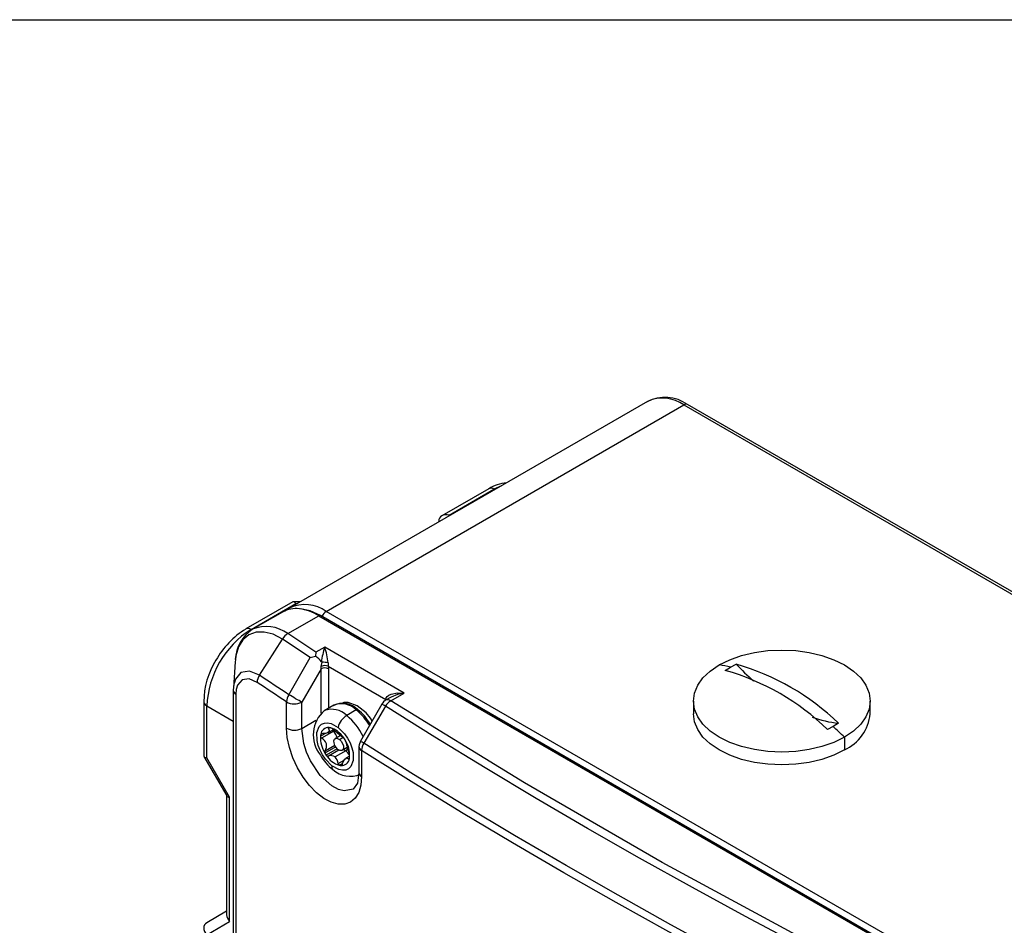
# Model space of a CAD drawing. Header units: millimetres. Extents: x 0 to 864, y 0 to 559.
# Tile 11 of 12: x 642 to 737, y 472 to 559. Entities that reach past the tile are written whole.
import ezdxf

# ---------------------------------------------------------------- set-up
doc = ezdxf.new("R2010")
doc.units = ezdxf.units.MM
doc.layers.add('SLD-DEFPOINTS', color=7, linetype='Continuous')

msp = doc.modelspace()

# ---------------------------------------------------------------- linework, layer by layer
at = {"color": 7, "linetype": 'Continuous', "lineweight": 25}
for p, q in [((702.456, 522.13), (668.091, 502.291)), ((671.59, 501.945), (705.956, 521.784)), ((705.956, 521.784), (766.767, 486.678)), ((767.117, 486.713), (706.306, 521.818)), ((687.203, 513.732), (682.693, 511.129)), ((683.4, 511.199), (687.703, 513.683)), ((682.4, 510.621), (682.4, 510.552)), ((668.379, 502.866), (663.868, 500.262)), ((664.368, 500.212), (668.672, 502.696)), ((668.006, 502.24), (668.091, 502.291)), ((669.11, 502.88), (668.433, 502.88)), ((667.384, 501.883), (664.517, 500.228)), ((667.897, 499.813), (670.883, 501.537)), ((670.883, 501.537), (731.694, 466.431)), ((731.844, 466.446), (671.033, 501.551)), ((732.402, 466.839), (671.59, 501.945)), ((670.595, 498.023), (667.897, 499.813)), ((665.177, 495.814), (667.382, 499.293)), ((670.064, 497.515), (667.382, 499.293)), ((671.449, 498.516), (670.595, 498.023)), ((679.086, 494.107), (671.449, 498.516)), ((667.999, 493.943), (670.064, 497.515)), ((670.064, 497.515), (670.578, 497.663)), ((670.595, 498.023), (670.578, 497.663)), ((662.839, 497.093), (662.676, 494.599)), ((662.884, 497.34), (662.86, 497.06)), ((671.095, 496.44), (671.123, 496.663)), ((671.123, 496.663), (671.188, 497.055)), ((671.782, 497.01), (671.792, 496.685)), ((671.792, 496.685), (677.318, 493.495)), ((671.792, 496.685), (671.803, 496.44)), ((709.916, 496.268), (710.434, 496.586)), ((710.434, 496.586), (710.976, 496.88)), ((671.095, 496.44), (669.237, 493.227)), ((662.669, 494.36), (662.669, 415.963)), ((662.909, 493.982), (662.909, 415.59)), ((677.8, 493.365), (679.086, 494.107)), ((659.833, 493.272), (659.833, 488.064)), ((660.126, 487.894), (660.126, 492.864)), ((667.778, 490.735), (667.778, 493.254)), ((669.237, 490.707), (669.237, 493.227)), ((672.315, 492.933), (671.396, 492.402)), ((676.934, 493.049), (674.871, 489.478)), ((677.276, 492.851), (675.214, 489.28)), ((677.836, 493.724), (677.3, 493.414)), ((706.86, 493.332), (706.86, 492.107)), ((723.86, 492.107), (723.86, 493.332)), ((674.479, 492.48), (673.56, 491.95)), ((720.286, 490.899), (719.744, 490.594)), ((720.805, 491.206), (720.286, 490.899)), ((672.31, 490.439), (671.15, 489.769)), ((671.748, 490.283), (672.28, 490.591)), ((672.983, 490.027), (672.467, 489.73)), ((672.676, 490.436), (672.793, 490.17)), ((721.371, 489.862), (721.371, 488.637)), ((673.464, 488.552), (672.438, 487.96)), ((673.117, 488.604), (673.616, 488.892)), ((674.737, 488.978), (674.737, 486.458)), ((674.997, 488.589), (674.997, 486.07)), ((659.847, 488.01), (662.039, 484.213)), ((662.318, 484.098), (660.126, 487.894)), ((673.843, 488.055), (673.471, 487.839)), ((662.025, 484.238), (662.025, 472.8)), ((662.318, 472.153), (662.318, 484.098)), ((662.025, 473.139), (660.126, 472.042)), ((660.126, 470.887), (662.318, 472.153))]:
    msp.add_line(p, q, dxfattribs=at)
at = {"color": 8, "linetype": 'Continuous', "lineweight": 25}
for p, q in [((688.416, 514.025), (687.703, 513.683)), ((687.703, 513.683), (687.763, 513.648)), ((683.4, 511.129), (683.4, 511.199)), ((668.672, 502.696), (668.792, 502.696)), ((671.095, 492.162), (671.095, 496.44)), ((671.803, 496.44), (671.803, 492.637)), ((660.126, 492.864), (662.669, 491.395)), ((677.373, 493.457), (677.318, 493.495)), ((677.318, 493.425), (677.318, 493.495)), ((669.237, 490.707), (670.611, 491.5)), ((671.033, 489.951), (671.485, 490.212)), ((671.202, 490.209), (671.061, 490.128)), ((671.954, 490.777), (671.826, 490.703)), ((671.48, 488.551), (672.412, 489.089)), ((672.869, 489.646), (673.231, 489.855)), ((672.503, 488.922), (671.473, 488.327)), ((672.659, 488.736), (671.604, 488.127)), ((672.804, 488.63), (671.805, 488.053)), ((673.64, 488.807), (673.512, 488.506)), ((672.74, 487.33), (673.311, 487.66)), ((672.851, 487.163), (673.163, 487.343)), ((673.01, 487.139), (673.093, 487.187)), ((673.741, 487.766), (673.819, 487.811)), ((674.644, 486.174), (674.713, 486.146))]:
    msp.add_line(p, q, dxfattribs=at)
at = {"color": 7, "linetype": 'Continuous', "lineweight": 25, "flags": 128}
for points in [[(668.001, 502.212), (667.758, 502.066), (667.654, 501.962)], [(671.033, 501.551), (670.043, 502.008), (669.122, 502.211)], [(709.35, 496.802), (710.364, 497.302), (711.501, 497.704), (712.734, 497.999), (714.031, 498.178), (715.36, 498.239), (716.69, 498.178), (717.987, 497.999), (719.219, 497.704), (720.356, 497.302), (721.371, 496.802), (722.237, 496.216), (722.934, 495.56), (723.444, 494.848), (723.756, 494.1), (723.86, 493.332), (723.756, 492.564), (723.444, 491.816), (722.934, 491.104), (722.237, 490.448), (721.371, 489.862)], [(721.371, 489.862), (720.356, 489.362), (719.219, 488.96), (717.987, 488.665), (716.69, 488.485), (715.36, 488.425), (714.031, 488.485), (712.734, 488.665), (711.501, 488.96), (710.364, 489.362), (709.35, 489.862), (708.484, 490.448), (707.787, 491.104), (707.276, 491.816), (706.965, 492.564), (706.86, 493.332), (706.965, 494.1), (707.276, 494.848), (707.787, 495.56), (708.484, 496.216), (709.35, 496.802)], [(667.999, 493.943), (667.645, 494.176), (667.291, 494.41), (666.938, 494.643), (666.585, 494.877), (666.232, 495.111), (665.88, 495.345), (665.529, 495.579), (665.177, 495.814)], [(662.742, 495.034), (662.719, 494.956), (662.67, 494.378)], [(664.956, 495.126), (664.176, 495.461), (663.513, 495.367), (663.068, 494.848), (662.95, 494.453), (662.909, 493.982)], [(667.778, 493.254), (667.424, 493.488), (667.071, 493.721), (666.717, 493.955), (666.364, 494.189), (666.011, 494.423), (665.659, 494.657), (665.307, 494.891), (664.956, 495.126)], [(669.237, 493.227), (669.123, 493.293), (668.984, 493.374), (668.827, 493.465), (668.657, 493.562), (668.483, 493.663), (668.31, 493.763), (668.147, 493.858), (667.999, 493.943)], [(677.318, 493.495), (677.349, 493.643), (677.442, 493.781), (677.604, 493.907), (677.836, 494.012), (678.435, 494.125), (679.086, 494.107)], [(677.299, 493.414), (677.101, 493.264), (676.933, 493.048)], [(717.063, 469.883), (711.886, 472.633), (706.765, 475.419), (701.702, 478.239), (696.698, 481.094), (691.752, 483.983), (686.866, 486.906), (682.041, 489.862), (677.276, 492.851)], [(717.539, 470.424), (703.873, 477.829), (690.627, 485.476), (677.8, 493.365)], [(721.371, 488.637), (720.356, 488.137), (719.219, 487.735), (717.987, 487.44), (716.69, 487.261), (715.36, 487.2), (714.031, 487.261), (712.734, 487.44), (711.501, 487.735), (710.364, 488.137), (709.35, 488.637), (708.484, 489.223), (707.787, 489.879), (707.276, 490.591), (706.965, 491.339), (706.86, 492.107)], [(672.143, 487.121), (671.522, 487.747), (671.235, 488.163), (670.997, 488.614), (670.82, 489.078), (670.71, 489.538), (670.696, 490.311), (670.927, 490.894), (671.144, 491.101), (671.416, 491.218), (671.729, 491.243), (672.072, 491.172), (672.735, 490.805)], [(674.997, 486.07), (674.927, 485.253), (674.718, 484.556), (674.383, 484.009), (673.929, 483.629), (673.38, 483.433), (672.753, 483.427), (672.074, 483.613), (671.372, 483.982), (670.668, 484.522), (669.996, 485.207), (669.374, 486.02), (668.831, 486.921), (668.384, 487.881), (668.052, 488.863), (667.848, 489.822), (667.778, 490.735)], [(671.826, 490.703), (671.886, 490.512), (671.85, 490.374), (671.719, 490.269), (671.532, 490.214), (671.28, 490.204), (671.221, 490.209)], [(671.826, 490.703), (671.812, 490.744), (671.821, 490.773), (671.85, 490.786), (671.868, 490.787)], [(672.027, 490.763), (672.074, 490.747), (672.099, 490.734)], [(672.735, 490.805), (673.355, 490.179), (673.643, 489.763), (673.88, 489.312), (674.058, 488.848), (674.168, 488.388), (674.182, 487.615), (673.951, 487.032), (673.734, 486.825), (673.462, 486.708), (673.149, 486.683), (672.805, 486.754), (672.143, 487.121)], [(672.716, 488.688), (672.548, 488.859), (672.418, 489.076), (672.344, 489.308), (672.339, 489.518), (672.403, 489.674), (672.526, 489.753), (672.69, 489.744), (672.869, 489.646)], [(672.869, 489.646), (673.037, 489.475), (673.167, 489.258), (673.241, 489.027), (673.246, 488.817), (673.182, 488.66), (673.059, 488.581), (672.895, 488.591), (672.716, 488.688)], [(673.156, 489.921), (673.182, 489.905), (673.221, 489.866)], [(673.221, 489.866), (673.256, 489.823), (673.274, 489.799)], [(674.871, 489.478), (674.747, 489.121), (674.739, 488.979)], [(715, 466.312), (709.824, 469.063), (704.704, 471.849), (699.641, 474.67), (694.637, 477.525), (689.691, 480.414), (684.805, 483.337), (679.979, 486.292), (675.214, 489.28)], [(714.803, 465.61), (709.624, 468.362), (704.502, 471.149), (699.437, 473.972), (694.43, 476.828), (689.482, 479.719), (684.593, 482.642), (679.765, 485.6), (674.997, 488.589)], [(673.136, 487.271), (673.11, 487.208), (673.072, 487.161), (673.03, 487.141), (673.01, 487.139)], [(673.136, 487.271), (673.247, 487.561), (673.37, 487.75), (673.499, 487.854), (673.608, 487.864), (673.718, 487.792), (673.741, 487.766)], [(673.816, 487.798), (673.803, 487.763), (673.784, 487.745), (673.761, 487.748), (673.741, 487.766)], [(674.737, 486.458), (674.589, 485.431), (674.172, 484.883)]]:
    msp.add_lwpolyline(points, dxfattribs=at)
at = {"color": 8, "linetype": 'Continuous', "lineweight": 25, "flags": 128}
for points in [[(667.382, 499.293), (666.488, 499.746), (665.639, 499.969), (664.851, 499.955), (664.158, 499.705), (663.594, 499.231), (663.175, 498.55), (662.914, 497.687), (662.884, 497.34)], [(665.177, 495.814), (664.217, 496.21), (663.405, 496.081), (662.863, 495.44), (662.742, 495.034)], [(679.086, 494.107), (678.435, 493.975), (677.836, 493.724)], [(676.008, 491.447), (675.842, 491.7), (675.419, 492.197), (674.56, 492.882), (673.701, 493.189), (673.279, 493.18), (673.087, 493.11)], [(674.171, 484.882), (673.327, 484.712), (672.762, 484.847), (672.117, 485.183), (671.013, 486.19), (670.079, 487.594), (669.703, 488.427), (669.439, 489.244), (669.237, 490.707)]]:
    msp.add_lwpolyline(points, dxfattribs=at)
at = {"color": 7, "linetype": 'Continuous', "lineweight": 25}
for centre, radius, start, end in [((704.149, 518.818), 3.695, 54.29082, 117.82641), ((689.246, 510.543), 3.781, 95.11866, 122.69033), ((668.667, 499.575), 2.641, 82.08796, 119.06994), ((669.337, 492.445), 9.221, 122.60548, 177.39452), ((668.123, 493.318), 8.137, 121.51393, 151.05093), ((666.517, 497.162), 3.66, 123.05771, 177.51413), ((668.599, 498.601), 1.4, 120.09537, 150.37287), ((678.687, 496.121), 7.624, 161.68997, 172.67174), ((664.306, 496.145), 7.526, 6.59526, 18.35974), ((668.656, 495.271), 3.069, 36.43818, 51.22934), ((667.345, 493.235), 7.511, 147.62655, 179.71047), ((671.483, 495.892), 0.851, 68.71329, 115.0387), ((671.19, 497.129), 0.0743, 208.88081, 268.44643), ((671.331, 495.003), 2.057, 77.32012, 93.9731), ((707.2, 483.142), 13.828, 76.47364, 81.05547), ((704.458, 474.239), 23.56, 46.06599, 73.93939), ((729.343, 514.163), 25.22, 223.25755, 228.51761), ((666.284, 495.078), 1.329, 146.36786, 177.92548), ((671.449, 495.758), 0.769, 62.60967, 117.39033), ((703.801, 474.326), 22.778, 45.57719, 74.42819), ((663.129, 494.385), 0.459, 180.88027, 241.42645), ((669.117, 493.206), 1.339, 146.61089, 177.93623), ((668.533, 494.574), 1.52, 240.23402, 297.60252), ((673.192, 491.133), 1.977, 43.48814, 118.2016), ((673.055, 491.068), 2.007, 44.75929, 111.6139), ((678.497, 492.132), 1.417, 119.48379, 149.48084), ((673.404, 490.078), 3.059, 129.99099, 219.07928), ((674.513, 490.393), 1.826, 121.47164, 166.95113), ((671.72, 488.74), 4.747, 30.1898, 52.24595), ((719.546, 492.575), 4.34, 294.86732, 353.81254), ((721.902, 501.783), 10.633, 250.04446, 264.07839), ((696.97, 465.422), 34.535, 45.04642, 47.53523), ((668.533, 492.054), 1.52, 240.23402, 297.60252), ((673.799, 489.83), 2.769, 177.49254, 212.85288), ((672.465, 489.812), 1.439, 167.31229, 174.44249), ((671.235, 489.952), 0.202, 180.43904, 245.09152), ((671.815, 490.028), 0.761, 86.02223, 172.47743), ((671.186, 490.079), 0.134, 75.22227, 158.68612), ((671.795, 489.746), 1.043, 77.13186, 85.96879), ((671.604, 489.117), 1.7, 50.93524, 75.6031), ((671.801, 490.202), 0.61, 46.46501, 60.77402), ((677.324, 496.222), 7.56, 227.54316, 233.17571), ((672.563, 490.654), 0.332, 194.89135, 220.42198), ((671.094, 489.407), 1.595, 39.04488, 40.31251), ((673.95, 490.414), 1.617, 175.64084, 180.08499), ((671.024, 489.35), 1.685, 16.52924, 39.04859), ((670.843, 488.117), 2.956, 34.67991, 51.69383), ((674.269, 491.932), 2.299, 230.04175, 241.03723), ((670.82, 489.026), 0.813, 324.2739, 66.07153), ((670.467, 487.826), 3.431, 31.10904, 35.10268), ((671.078, 488.096), 2.769, 357.49254, 32.85288), ((672.944, 489.293), 0.553, 13.53074, 33.50806), ((687.123, 492.469), 13.978, 192.58633, 197.75909), ((676.363, 488.541), 1.367, 147.22749, 177.96431), ((674.917, 490.28), 4.433, 208.72753, 232.86756), ((671.645, 488.434), 0.202, 144.60349, 211.83236), ((674.411, 490.1), 3.431, 211.10904, 215.10268), ((673.542, 489.346), 2.29, 212.1533, 252.4207), ((671.755, 488.229), 0.182, 213.83827, 285.8215), ((672.034, 487.409), 0.684, 53.71201, 109.52244), ((672.874, 487.805), 0.951, 51.68505, 66.80141), ((672.512, 487.355), 1.529, 29.54126, 51.52254), ((673.266, 488.008), 0.58, 356.73392, 19.85772), ((671.818, 487.275), 0.924, 3.39945, 47.83672), ((672.922, 487.33), 0.181, 179.94768, 246.9991), ((673.083, 488.18), 1.043, 257.13186, 265.96879), ((673.062, 487.898), 0.761, 266.02223, 352.47743), ((672.413, 488.115), 1.439, 347.31229, 354.44249), ((673.866, 488.489), 2.383, 227.02011, 294.48791)]:
    msp.add_arc(centre, radius, start, end, dxfattribs=at)
at = {"color": 8, "linetype": 'Continuous', "lineweight": 25}
for centre, radius, start, end in [((703.906, 518.926), 3.516, 54.34106, 114.34848), ((706.161, 521.497), 0.352, 65.69288, 125.61758), ((687.41, 513.274), 0.503, 54.38242, 114.30712), ((669.54, 499.088), 3.516, 54.34106, 114.34848), ((668.445, 497.581), 4.646, 58.35019, 82.76683), ((670.971, 501.414), 0.151, 65.69288, 125.61758), ((672.162, 501.048), 1.063, 122.54138, 156.96028), ((665.85, 497.112), 3.389, 52.83281, 113.17975), ((664.078, 499.831), 0.479, 52.7183, 116.23916), ((660.311, 493.306), 0.479, 183.95559, 247.27108), ((620.716, 395.115), 112.922, 59.94187, 60.14257), ((677.509, 492.983), 0.479, 52.74187, 116.00364), ((672.128, 490.523), 2.021, 44.89638, 110.45674), ((670.009, 487.564), 5.643, 24.69933, 51.00038), ((674.565, 492.376), 0.135, 62.173, 129.50994), ((671.073, 488.228), 5.449, 30.49875, 51.3074), ((618.134, 390.646), 113.96, 59.9424, 60.14134), ((675.217, 489.018), 0.482, 184.71734, 242.84494), ((672.511, 487.009), 0.384, 163.0421, 224.40797), ((675.214, 486.495), 0.477, 182.8633, 242.992)]:
    msp.add_arc(centre, radius, start, end, dxfattribs=at)
at = {"color": 7, "linetype": 'Continuous', "lineweight": 25}
for centre, major_axis, ratio, start_param, end_param in [((683.4, 510.382), (0.924, -0.533), 0.717483, 1.963536, 3.534332), ((668.672, 501.88), (-0.267, 0.996), 0.317858, 5.582825, 6.368142), ((660.833, 488.303), (0.996, 0.267), 0.317765, 3.056653, 3.842051), ((663.025, 484.506), (0.996, 0.267), 0.317765, 3.226533, 3.842051), ((660.833, 471.295), (0.924, -0.533), 0.7174, 2.748836, 4.319632), ((663.025, 472.561), (0.924, -0.533), 0.7174, 3.534234, 4.319632)]:
    msp.add_ellipse(centre, major_axis=major_axis, ratio=ratio, start_param=start_param, end_param=end_param, dxfattribs=at)
at = {"layer": 'SLD-DEFPOINTS'}
msp.add_line((0, 558.8), (863.6, 558.8), dxfattribs=at)

doc.saveas('drawing.dxf')
